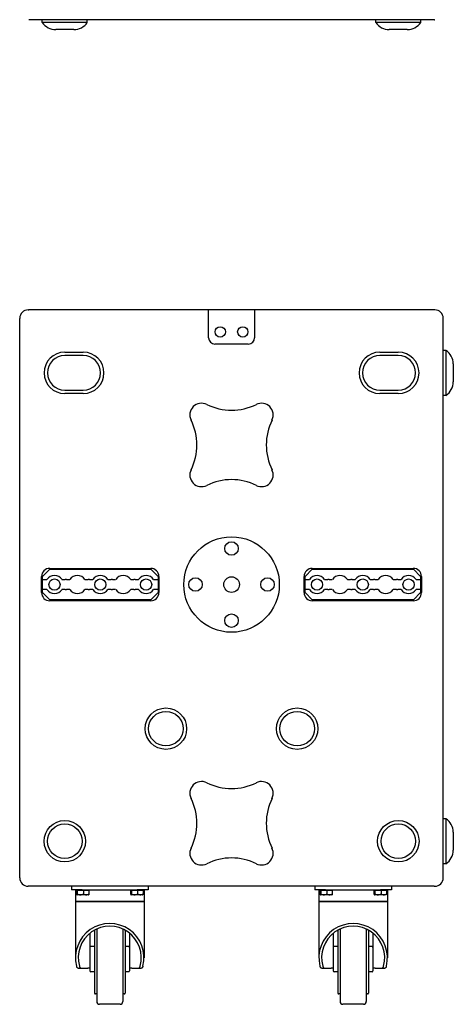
# Model space of a CAD drawing. Extents: x 22 to 3374, y -825 to 2267.
# Tile 1 of 12: x 22 to 503, y -825 to 268. Entities that reach past the tile are written whole.
import ezdxf

# ---------------------------------------------------------------- set-up
doc = ezdxf.new("R2010")
doc.units = 0
doc.layers.add('KF_SW_215E_SUSP_REAR', color=7, linetype='CONTINUOUS')
doc.layers.add('KF_SW_215E_SUSP_TOP', color=7, linetype='CONTINUOUS')

# ---------------------------------------------------------------- blocks, each defined once
blk = doc.blocks.new('KF_SW_215E_SUSP_REAR')
at = {"layer": 'KF_SW_215E_SUSP_REAR', "color": 7, "linetype": 'CONTINUOUS'}
for p, q in [((225, -1015), (-225, -1015)), ((-210, -1018), (-210, -1015)), ((-160, -1018), (-160, -1015)), ((160, -1018), (160, -1015)), ((210, -1018), (210, -1015)), ((225, -1015), (225.5, -1015)), ((-210, -1018), (-210, -1018)), ((-160, -1018), (-210, -1018)), ((-175, -1026), (-195, -1026)), ((210, -1018), (160, -1018)), ((160, -1018), (160, -1018)), ((195, -1026), (175, -1026))]:
    blk.add_line(p, q, dxfattribs=at)
for centre, start, end in [((-195, -1008), 213.749, 270), ((-175, -1008), 270, 326.251), ((175, -1008), 213.749, 270), ((195, -1008), 270, 326.251)]:
    blk.add_arc(centre, 18, start, end, dxfattribs=at)
blk = doc.blocks.new('KF_SW_215E_SUSP_TOP')
at = {"layer": 'KF_SW_215E_SUSP_TOP', "color": 7, "linetype": 'CONTINUOUS'}
for p, q in [((-225.7, 0), (-225.2, 0)), ((225.2, 0), (-225.2, 0)), ((-25.7, -31), (-25.7, 0)), ((25.3, 0), (25.3, -31)), ((-235.2, -630.5), (-235.2, -9.5)), ((225.2, 0), (224.7, 0)), ((234.7, -630.5), (234.7, -9.5)), ((18.3, -38), (-18.7, -38)), ((-185.2, -47), (-164.7, -47)), ((-164.7, -50.8), (-185.2, -50.8)), ((164.3, -47), (184.8, -47)), ((184.8, -50.8), (164.3, -50.8)), ((237.7, -45), (234.7, -45)), ((237.7, -45), (237.7, -70)), ((245.7, -60), (245.7, -80)), ((237.7, -70), (237.7, -95)), ((-185.2, -89.2), (-164.7, -89.2)), ((-164.7, -93), (-185.2, -93)), ((164.3, -89.2), (184.8, -89.2)), ((184.8, -93), (164.3, -93)), ((237.7, -95), (234.7, -95)), ((-209.9, -296), (-201.9, -288)), ((-201.9, -287), (-89.8, -287)), ((-201.9, -288), (-89.7, -288)), ((-89.7, -288), (-81.7, -296)), ((81.3, -296), (89.3, -288)), ((89.3, -287), (201.4, -287)), ((89.3, -288), (201.5, -288)), ((201.5, -288), (209.5, -296)), ((-210.9, -314), (-210.9, -296)), ((-209.9, -299.5), (-209.9, -296)), ((-209.9, -310.5), (-209.9, -299.5)), ((-209.9, -299.5), (-205, -299.5)), ((-188.3, -299.5), (-184.7, -299.5)), ((-183.2, -299.5), (-179.6, -299.5)), ((-162.9, -299.5), (-159.3, -299.5)), ((-157.8, -299.5), (-154.2, -299.5)), ((-137.5, -299.5), (-133.9, -299.5)), ((-132.4, -299.5), (-128.8, -299.5)), ((-112.1, -299.5), (-108.5, -299.5)), ((-107, -299.5), (-103.4, -299.5)), ((-86.7, -299.5), (-81.7, -299.5)), ((-81.7, -296), (-81.7, -299.5)), ((-81.7, -299.5), (-81.7, -310.5)), ((-80.8, -296), (-80.8, -314)), ((80.3, -314), (80.3, -296)), ((81.3, -299.5), (81.3, -296)), ((81.3, -310.5), (81.3, -299.5)), ((81.3, -299.5), (86.2, -299.5)), ((102.9, -299.5), (106.5, -299.5)), ((108, -299.5), (111.6, -299.5)), ((128.3, -299.5), (131.9, -299.5)), ((133.4, -299.5), (137, -299.5)), ((153.7, -299.5), (157.3, -299.5)), ((158.8, -299.5), (162.4, -299.5)), ((179.1, -299.5), (182.7, -299.5)), ((184.2, -299.5), (187.8, -299.5)), ((204.5, -299.5), (209.5, -299.5)), ((209.5, -296), (209.5, -299.5)), ((209.5, -299.5), (209.5, -310.5)), ((210.4, -296), (210.4, -314)), ((-205, -310.5), (-209.9, -310.5)), ((-209.9, -314), (-209.9, -310.5)), ((-201.9, -322), (-209.9, -314)), ((-184.7, -310.5), (-188.3, -310.5)), ((-179.6, -310.5), (-183.2, -310.5)), ((-159.3, -310.5), (-162.9, -310.5)), ((-154.2, -310.5), (-157.8, -310.5)), ((-133.9, -310.5), (-137.5, -310.5)), ((-128.8, -310.5), (-132.4, -310.5)), ((-108.5, -310.5), (-112.1, -310.5)), ((-103.4, -310.5), (-107, -310.5)), ((-81.7, -314), (-89.7, -322)), ((-81.7, -310.5), (-86.7, -310.5)), ((-81.7, -310.5), (-81.7, -314)), ((86.2, -310.5), (81.3, -310.5)), ((81.3, -314), (81.3, -310.5)), ((89.3, -322), (81.3, -314)), ((106.5, -310.5), (102.9, -310.5)), ((111.6, -310.5), (108, -310.5)), ((131.9, -310.5), (128.3, -310.5)), ((137, -310.5), (133.4, -310.5)), ((157.3, -310.5), (153.7, -310.5)), ((162.4, -310.5), (158.8, -310.5)), ((182.7, -310.5), (179.1, -310.5)), ((187.8, -310.5), (184.2, -310.5)), ((209.5, -314), (201.5, -322)), ((209.5, -310.5), (204.5, -310.5)), ((209.5, -310.5), (209.5, -314)), ((-89.7, -322), (-201.9, -322)), ((-89.8, -323), (-201.9, -323)), ((201.5, -322), (89.3, -322)), ((201.4, -323), (89.3, -323)), ((237.7, -565), (234.7, -565)), ((237.7, -565), (237.7, -590)), ((237.7, -590), (237.7, -615)), ((245.7, -580), (245.7, -600)), ((237.7, -615), (234.7, -615)), ((-225.2, -640), (-225.7, -640)), ((224.7, -640), (-225.2, -640)), ((-177.8, -640), (-177.8, -644)), ((-165.8, -644), (-177.8, -644)), ((-173.3, -644.6), (-173.3, -657)), ((-172.1, -648.7), (-172.1, -644.6)), ((-171.3, -644.6), (-172.1, -644.6)), ((-164.4, -644.6), (-171.3, -644.6)), ((-171.3, -644.6), (-171.3, -648.7)), ((-171.1, -644.6), (-171.1, -644)), ((-165.8, -644), (-104.8, -644)), ((-158.4, -644.6), (-164.4, -644.6)), ((-164.4, -644.6), (-164.4, -648.7)), ((-159.4, -644.6), (-159.4, -644)), ((-158.4, -644.6), (-158.4, -648.7)), ((-112.1, -648.7), (-112.1, -644.6)), ((-111.3, -644.6), (-112.1, -644.6)), ((-104.4, -644.6), (-111.3, -644.6)), ((-111.3, -644.6), (-111.3, -648.7)), ((-111.1, -644.6), (-111.1, -644)), ((-92.8, -644), (-104.8, -644)), ((-98.4, -644.6), (-104.4, -644.6)), ((-104.4, -644.6), (-104.4, -648.7)), ((-99.4, -644.6), (-99.4, -644)), ((-98.4, -644.6), (-98.4, -648.7)), ((-97.3, -644.6), (-97.3, -657)), ((-92.8, -640), (-92.8, -644)), ((92.2, -640), (92.2, -644)), ((104.2, -644), (92.2, -644)), ((96.7, -644), (96.7, -657)), ((98.7, -644.6), (97.9, -644.6)), ((97.9, -648.7), (97.9, -644.6)), ((105.6, -644.6), (98.7, -644.6)), ((98.7, -644.6), (98.7, -648.7)), ((98.9, -644.6), (98.9, -644)), ((104.2, -644), (165.2, -644)), ((111.6, -644.6), (105.6, -644.6)), ((105.6, -644.6), (105.6, -648.7)), ((110.6, -644.6), (110.6, -644)), ((111.6, -644.6), (111.6, -648.7)), ((158.7, -644.6), (157.9, -644.6)), ((157.9, -648.7), (157.9, -644.6)), ((165.6, -644.6), (158.7, -644.6)), ((158.7, -644.6), (158.7, -648.7)), ((158.9, -644.6), (158.9, -644)), ((177.2, -644), (165.2, -644)), ((171.6, -644.6), (165.6, -644.6)), ((165.6, -644.6), (165.6, -648.7)), ((170.6, -644.6), (170.6, -644)), ((171.6, -644.6), (171.6, -648.7)), ((172.7, -644), (172.7, -657)), ((177.2, -640), (177.2, -644)), ((224.7, -640), (225.2, -640)), ((-172.1, -648.7), (-172.1, -648.8)), ((-172.1, -648.8), (-172.1, -648.9)), ((-172.1, -648.8), (-172.1, -648.8)), ((-172.1, -648.9), (-172, -648.9)), ((-172.1, -648.9), (-172.1, -648.9)), ((-172, -648.9), (-172, -649)), ((-172, -649), (-172, -649.1)), ((-172, -649), (-172, -649)), ((-172, -649), (-172, -649)), ((-172, -649.1), (-171.9, -649.1)), ((-171.9, -649.1), (-171.9, -649.2)), ((-171.9, -649.1), (-171.9, -649.1)), ((-171.9, -649.2), (-171.8, -649.2)), ((-171.9, -649.2), (-171.9, -649.2)), ((-171.9, -649.2), (-171.9, -649.2)), ((-171.9, -649.2), (-171.9, -649.2)), ((-171.8, -649.2), (-171.8, -649.3)), ((-171.7, -649.3), (-171.8, -649.3)), ((-171.8, -649.3), (-171.8, -649.3)), ((-171.8, -649.3), (-171.7, -649.3)), ((-171.8, -649.3), (-171.8, -649.3)), ((-171.8, -649.3), (-171.8, -649.3)), ((-171.8, -649.3), (-171.8, -649.3)), ((-171.8, -649.3), (-171.8, -649.3)), ((-158.8, -649.3), (-171.7, -649.3)), ((-171.7, -649.3), (-171.6, -649.3)), ((-171.7, -649.3), (-171.7, -649.3)), ((-171.7, -649.3), (-171.7, -649.3)), ((-171.7, -649.3), (-171.7, -649.3)), ((-171.7, -649.3), (-171.7, -649.3)), ((-171.7, -649.3), (-171.7, -649.3)), ((-171.6, -649.2), (-171.5, -649.2)), ((-171.6, -649.2), (-171.6, -649.2)), ((-171.6, -649.3), (-171.6, -649.2)), ((-171.6, -649.3), (-171.6, -649.3)), ((-171.6, -649.3), (-171.6, -649.3)), ((-171.6, -649.3), (-171.6, -649.3)), ((-171.5, -649.1), (-171.4, -649)), ((-171.5, -649.1), (-171.5, -649.1)), ((-171.5, -649.1), (-171.5, -649.1)), ((-171.5, -649.2), (-171.5, -649.1)), ((-171.5, -649.2), (-171.5, -649.2)), ((-171.5, -649.2), (-171.5, -649.2)), ((-171.4, -648.9), (-171.3, -648.9)), ((-171.4, -648.9), (-171.4, -648.9)), ((-171.4, -649), (-171.4, -648.9)), ((-171.4, -649), (-171.4, -649)), ((-171.4, -649), (-171.4, -649)), ((-171.3, -648.8), (-171.3, -648.7)), ((-171.3, -648.7), (-171, -648.8)), ((-171.3, -648.8), (-171.3, -648.8)), ((-171.3, -648.9), (-171.3, -648.8)), ((-171, -648.8), (-170.6, -648.9)), ((-170.6, -648.9), (-170.3, -649)), ((-170.3, -649), (-170, -649.1)), ((-170, -649.1), (-169.8, -649.1)), ((-169.8, -649.1), (-169.5, -649.2)), ((-169.5, -649.2), (-169.2, -649.2)), ((-169.2, -649.2), (-168.9, -649.2)), ((-168.9, -649.2), (-168.7, -649.3)), ((-168.7, -649.3), (-168.4, -649.3)), ((-168.4, -649.3), (-168.1, -649.3)), ((-168.1, -649.3), (-167.8, -649.3)), ((-167.8, -649.3), (-167.6, -649.3)), ((-167.6, -649.3), (-167.3, -649.3)), ((-167.3, -649.3), (-167, -649.3)), ((-167, -649.3), (-166.8, -649.2)), ((-166.8, -649.2), (-166.5, -649.2)), ((-166.5, -649.2), (-166.2, -649.2)), ((-166.2, -649.2), (-165.9, -649.1)), ((-165.9, -649.1), (-165.7, -649.1)), ((-165.7, -649.1), (-165.4, -649)), ((-165.4, -649), (-165, -648.9)), ((-165, -648.9), (-164.7, -648.8)), ((-164.7, -648.8), (-164.4, -648.7)), ((-164.4, -648.7), (-164.1, -648.8)), ((-164.1, -648.8), (-163.8, -648.9)), ((-163.8, -648.9), (-163.6, -649)), ((-163.6, -649), (-163.3, -649.1)), ((-163.3, -649.1), (-163.1, -649.1)), ((-163.1, -649.1), (-162.8, -649.2)), ((-162.8, -649.2), (-162.6, -649.2)), ((-162.6, -649.2), (-162.3, -649.2)), ((-162.3, -649.2), (-162.1, -649.3)), ((-162.1, -649.3), (-161.9, -649.3)), ((-161.9, -649.3), (-161.6, -649.3)), ((-161.6, -649.3), (-161.4, -649.3)), ((-161.4, -649.3), (-161.2, -649.3)), ((-161.2, -649.3), (-160.9, -649.3)), ((-160.9, -649.3), (-160.7, -649.3)), ((-160.7, -649.3), (-160.4, -649.2)), ((-160.4, -649.2), (-160.2, -649.2)), ((-160.2, -649.2), (-160, -649.2)), ((-160, -649.2), (-159.7, -649.1)), ((-159.7, -649.1), (-159.5, -649.1)), ((-159.5, -649.1), (-159.2, -649)), ((-159.2, -649), (-158.9, -648.9)), ((-158.9, -648.9), (-158.7, -648.8)), ((-158.8, -649.3), (-158.7, -649.3)), ((-158.7, -648.8), (-158.4, -648.7)), ((-158.7, -649.2), (-158.7, -649.3)), ((-158.7, -649.2), (-158.7, -649.2)), ((-158.6, -649.2), (-158.7, -649.2)), ((-158.7, -649.3), (-158.7, -649.3)), ((-158.7, -649.3), (-158.7, -649.3)), ((-158.6, -649.1), (-158.6, -649.2)), ((-158.6, -649.1), (-158.6, -649.1)), ((-158.5, -649.1), (-158.6, -649.1)), ((-158.6, -649.2), (-158.6, -649.2)), ((-158.6, -649.2), (-158.6, -649.2)), ((-158.6, -649.2), (-158.6, -649.2)), ((-158.6, -649.2), (-158.6, -649.2)), ((-158.5, -648.9), (-158.5, -649)), ((-158.4, -648.9), (-158.5, -648.9)), ((-158.5, -649), (-158.5, -649.1)), ((-158.5, -649), (-158.5, -649)), ((-158.5, -649), (-158.5, -649)), ((-158.5, -649), (-158.5, -649)), ((-158.5, -649.1), (-158.5, -649.1)), ((-158.4, -648.7), (-158.4, -648.8)), ((-158.4, -648.8), (-158.4, -648.9)), ((-158.4, -648.8), (-158.4, -648.8)), ((-158.4, -648.8), (-158.4, -648.8)), ((-158.4, -648.9), (-158.4, -648.9)), ((-112.1, -648.7), (-112.1, -648.8)), ((-112.1, -648.8), (-112.1, -648.9)), ((-112.1, -648.8), (-112.1, -648.8)), ((-112.1, -648.9), (-112, -648.9)), ((-112.1, -648.9), (-112.1, -648.9)), ((-112, -648.9), (-112, -649)), ((-112, -649), (-112, -649.1)), ((-112, -649), (-112, -649)), ((-112, -649), (-112, -649)), ((-112, -649.1), (-111.9, -649.1)), ((-111.9, -649.1), (-111.9, -649.2)), ((-111.9, -649.1), (-111.9, -649.1)), ((-111.9, -649.2), (-111.8, -649.2)), ((-111.9, -649.2), (-111.9, -649.2)), ((-111.9, -649.2), (-111.9, -649.2)), ((-111.9, -649.2), (-111.9, -649.2)), ((-111.8, -649.2), (-111.8, -649.3)), ((-111.7, -649.3), (-111.8, -649.3)), ((-111.8, -649.3), (-111.8, -649.3)), ((-111.8, -649.3), (-111.7, -649.3)), ((-111.8, -649.3), (-111.8, -649.3)), ((-111.8, -649.3), (-111.8, -649.3)), ((-111.8, -649.3), (-111.8, -649.3)), ((-111.8, -649.3), (-111.8, -649.3)), ((-98.8, -649.3), (-111.7, -649.3)), ((-111.7, -649.3), (-111.6, -649.3)), ((-111.7, -649.3), (-111.7, -649.3)), ((-111.7, -649.3), (-111.7, -649.3)), ((-111.7, -649.3), (-111.7, -649.3)), ((-111.7, -649.3), (-111.7, -649.3)), ((-111.7, -649.3), (-111.7, -649.3)), ((-111.6, -649.2), (-111.5, -649.2)), ((-111.6, -649.2), (-111.6, -649.2)), ((-111.6, -649.3), (-111.6, -649.2)), ((-111.6, -649.3), (-111.6, -649.3)), ((-111.6, -649.3), (-111.6, -649.3)), ((-111.6, -649.3), (-111.6, -649.3)), ((-111.5, -649.1), (-111.4, -649)), ((-111.5, -649.1), (-111.5, -649.1)), ((-111.5, -649.1), (-111.5, -649.1)), ((-111.5, -649.2), (-111.5, -649.1)), ((-111.5, -649.2), (-111.5, -649.2)), ((-111.5, -649.2), (-111.5, -649.2)), ((-111.4, -648.9), (-111.3, -648.9)), ((-111.4, -648.9), (-111.4, -648.9)), ((-111.4, -649), (-111.4, -648.9)), ((-111.4, -649), (-111.4, -649)), ((-111.4, -649), (-111.4, -649)), ((-111.3, -648.8), (-111.3, -648.7)), ((-111.3, -648.7), (-111, -648.8)), ((-111.3, -648.8), (-111.3, -648.8)), ((-111.3, -648.9), (-111.3, -648.8)), ((-111, -648.8), (-110.6, -648.9)), ((-110.6, -648.9), (-110.3, -649)), ((-110.3, -649), (-110, -649.1)), ((-110, -649.1), (-109.8, -649.1)), ((-109.8, -649.1), (-109.5, -649.2)), ((-109.5, -649.2), (-109.2, -649.2)), ((-109.2, -649.2), (-108.9, -649.2)), ((-108.9, -649.2), (-108.7, -649.3)), ((-108.7, -649.3), (-108.4, -649.3)), ((-108.4, -649.3), (-108.1, -649.3)), ((-108.1, -649.3), (-107.8, -649.3)), ((-107.8, -649.3), (-107.6, -649.3)), ((-107.6, -649.3), (-107.3, -649.3)), ((-107.3, -649.3), (-107, -649.3)), ((-107, -649.3), (-106.8, -649.2)), ((-106.8, -649.2), (-106.5, -649.2)), ((-106.5, -649.2), (-106.2, -649.2)), ((-106.2, -649.2), (-105.9, -649.1)), ((-105.9, -649.1), (-105.7, -649.1)), ((-105.7, -649.1), (-105.4, -649)), ((-105.4, -649), (-105, -648.9)), ((-105, -648.9), (-104.7, -648.8)), ((-104.7, -648.8), (-104.4, -648.7)), ((-104.4, -648.7), (-104.1, -648.8)), ((-104.1, -648.8), (-103.8, -648.9)), ((-103.8, -648.9), (-103.6, -649)), ((-103.6, -649), (-103.3, -649.1)), ((-103.3, -649.1), (-103.1, -649.1)), ((-103.1, -649.1), (-102.8, -649.2)), ((-102.8, -649.2), (-102.6, -649.2)), ((-102.6, -649.2), (-102.3, -649.2)), ((-102.3, -649.2), (-102.1, -649.3)), ((-102.1, -649.3), (-101.9, -649.3)), ((-101.9, -649.3), (-101.6, -649.3)), ((-101.6, -649.3), (-101.4, -649.3)), ((-101.4, -649.3), (-101.2, -649.3)), ((-101.2, -649.3), (-100.9, -649.3)), ((-100.9, -649.3), (-100.7, -649.3)), ((-100.7, -649.3), (-100.4, -649.2)), ((-100.4, -649.2), (-100.2, -649.2)), ((-100.2, -649.2), (-100, -649.2)), ((-100, -649.2), (-99.7, -649.1)), ((-99.7, -649.1), (-99.5, -649.1)), ((-99.5, -649.1), (-99.2, -649)), ((-99.2, -649), (-98.9, -648.9)), ((-98.9, -648.9), (-98.7, -648.8)), ((-98.8, -649.3), (-98.7, -649.3)), ((-98.7, -648.8), (-98.4, -648.7)), ((-98.7, -649.2), (-98.7, -649.3)), ((-98.7, -649.2), (-98.7, -649.2)), ((-98.6, -649.2), (-98.7, -649.2)), ((-98.7, -649.3), (-98.7, -649.3)), ((-98.7, -649.3), (-98.7, -649.3)), ((-98.6, -649.1), (-98.6, -649.2)), ((-98.6, -649.1), (-98.6, -649.1)), ((-98.5, -649.1), (-98.6, -649.1)), ((-98.6, -649.2), (-98.6, -649.2)), ((-98.6, -649.2), (-98.6, -649.2)), ((-98.6, -649.2), (-98.6, -649.2)), ((-98.6, -649.2), (-98.6, -649.2)), ((-98.5, -648.9), (-98.5, -649)), ((-98.4, -648.9), (-98.5, -648.9)), ((-98.5, -649), (-98.5, -649.1)), ((-98.5, -649), (-98.5, -649)), ((-98.5, -649), (-98.5, -649)), ((-98.5, -649), (-98.5, -649)), ((-98.5, -649.1), (-98.5, -649.1)), ((-98.4, -648.7), (-98.4, -648.8)), ((-98.4, -648.8), (-98.4, -648.9)), ((-98.4, -648.8), (-98.4, -648.8)), ((-98.4, -648.8), (-98.4, -648.8)), ((-98.4, -648.9), (-98.4, -648.9)), ((97.9, -648.7), (97.9, -648.8)), ((97.9, -648.8), (97.9, -648.9)), ((97.9, -648.8), (97.9, -648.8)), ((97.9, -648.9), (98, -648.9)), ((97.9, -648.9), (97.9, -648.9)), ((98, -648.9), (98, -649)), ((98, -649), (98, -649.1)), ((98, -649), (98, -649)), ((98, -649), (98, -649)), ((98, -649.1), (98.1, -649.1)), ((98.1, -649.1), (98.1, -649.2)), ((98.1, -649.1), (98.1, -649.1)), ((98.1, -649.2), (98.2, -649.2)), ((98.1, -649.2), (98.1, -649.2)), ((98.1, -649.2), (98.1, -649.2)), ((98.1, -649.2), (98.1, -649.2)), ((98.2, -649.2), (98.2, -649.3)), ((98.3, -649.3), (98.2, -649.3)), ((98.2, -649.3), (98.2, -649.3)), ((98.2, -649.3), (98.3, -649.3)), ((98.2, -649.3), (98.2, -649.3)), ((98.2, -649.3), (98.2, -649.3)), ((98.2, -649.3), (98.2, -649.3)), ((98.2, -649.3), (98.2, -649.3)), ((111.2, -649.3), (98.3, -649.3)), ((98.3, -649.3), (98.4, -649.3)), ((98.3, -649.3), (98.3, -649.3)), ((98.3, -649.3), (98.3, -649.3)), ((98.3, -649.3), (98.3, -649.3)), ((98.3, -649.3), (98.3, -649.3)), ((98.3, -649.3), (98.3, -649.3)), ((98.4, -649.2), (98.5, -649.2)), ((98.4, -649.2), (98.4, -649.2)), ((98.4, -649.3), (98.4, -649.2)), ((98.4, -649.3), (98.4, -649.3)), ((98.4, -649.3), (98.4, -649.3)), ((98.4, -649.3), (98.4, -649.3)), ((98.5, -649.1), (98.6, -649)), ((98.5, -649.1), (98.5, -649.1)), ((98.5, -649.1), (98.5, -649.1)), ((98.5, -649.2), (98.5, -649.1)), ((98.5, -649.2), (98.5, -649.2)), ((98.5, -649.2), (98.5, -649.2)), ((98.6, -648.9), (98.7, -648.9)), ((98.6, -648.9), (98.6, -648.9)), ((98.6, -649), (98.6, -648.9)), ((98.6, -649), (98.6, -649)), ((98.6, -649), (98.6, -649)), ((98.7, -648.8), (98.7, -648.7)), ((98.7, -648.7), (99, -648.8)), ((98.7, -648.8), (98.7, -648.8)), ((98.7, -648.9), (98.7, -648.8)), ((99, -648.8), (99.4, -648.9)), ((99.4, -648.9), (99.7, -649)), ((99.7, -649), (100, -649.1)), ((100, -649.1), (100.2, -649.1)), ((100.2, -649.1), (100.5, -649.2)), ((100.5, -649.2), (100.8, -649.2)), ((100.8, -649.2), (101.1, -649.2)), ((101.1, -649.2), (101.3, -649.3)), ((101.3, -649.3), (101.6, -649.3)), ((101.6, -649.3), (101.9, -649.3)), ((101.9, -649.3), (102.2, -649.3)), ((102.2, -649.3), (102.4, -649.3)), ((102.4, -649.3), (102.7, -649.3)), ((102.7, -649.3), (103, -649.3)), ((103, -649.3), (103.2, -649.2)), ((103.2, -649.2), (103.5, -649.2)), ((103.5, -649.2), (103.8, -649.2)), ((103.8, -649.2), (104.1, -649.1)), ((104.1, -649.1), (104.3, -649.1)), ((104.3, -649.1), (104.6, -649)), ((104.6, -649), (105, -648.9)), ((105, -648.9), (105.3, -648.8)), ((105.3, -648.8), (105.6, -648.7)), ((105.6, -648.7), (105.9, -648.8)), ((105.9, -648.8), (106.2, -648.9)), ((106.2, -648.9), (106.4, -649)), ((106.4, -649), (106.7, -649.1)), ((106.7, -649.1), (106.9, -649.1)), ((106.9, -649.1), (107.2, -649.2)), ((107.2, -649.2), (107.4, -649.2)), ((107.4, -649.2), (107.7, -649.2)), ((107.7, -649.2), (107.9, -649.3)), ((107.9, -649.3), (108.1, -649.3)), ((108.1, -649.3), (108.4, -649.3)), ((108.4, -649.3), (108.6, -649.3)), ((108.6, -649.3), (108.8, -649.3)), ((108.8, -649.3), (109.1, -649.3)), ((109.1, -649.3), (109.3, -649.3)), ((109.3, -649.3), (109.6, -649.2)), ((109.6, -649.2), (109.8, -649.2)), ((109.8, -649.2), (110, -649.2)), ((110, -649.2), (110.3, -649.1)), ((110.3, -649.1), (110.5, -649.1)), ((110.5, -649.1), (110.8, -649)), ((110.8, -649), (111.1, -648.9)), ((111.1, -648.9), (111.3, -648.8)), ((111.2, -649.3), (111.3, -649.3)), ((111.3, -648.8), (111.6, -648.7)), ((111.3, -649.2), (111.3, -649.3)), ((111.3, -649.2), (111.3, -649.2)), ((111.4, -649.2), (111.3, -649.2)), ((111.3, -649.3), (111.3, -649.3)), ((111.3, -649.3), (111.3, -649.3)), ((111.4, -649.1), (111.4, -649.2)), ((111.4, -649.1), (111.4, -649.1)), ((111.5, -649.1), (111.4, -649.1)), ((111.4, -649.2), (111.4, -649.2)), ((111.4, -649.2), (111.4, -649.2)), ((111.4, -649.2), (111.4, -649.2)), ((111.4, -649.2), (111.4, -649.2)), ((111.5, -648.9), (111.5, -649)), ((111.6, -648.9), (111.5, -648.9)), ((111.5, -649), (111.5, -649.1)), ((111.5, -649), (111.5, -649)), ((111.5, -649), (111.5, -649)), ((111.5, -649), (111.5, -649)), ((111.5, -649.1), (111.5, -649.1)), ((111.6, -648.7), (111.6, -648.8)), ((111.6, -648.8), (111.6, -648.9)), ((111.6, -648.8), (111.6, -648.8)), ((111.6, -648.8), (111.6, -648.8)), ((111.6, -648.9), (111.6, -648.9)), ((157.9, -648.7), (157.9, -648.8)), ((157.9, -648.8), (157.9, -648.9)), ((157.9, -648.8), (157.9, -648.8)), ((157.9, -648.9), (158, -648.9)), ((157.9, -648.9), (157.9, -648.9)), ((158, -648.9), (158, -649)), ((158, -649), (158, -649.1)), ((158, -649), (158, -649)), ((158, -649), (158, -649)), ((158, -649.1), (158.1, -649.1)), ((158.1, -649.1), (158.1, -649.2)), ((158.1, -649.1), (158.1, -649.1)), ((158.1, -649.2), (158.2, -649.2)), ((158.1, -649.2), (158.1, -649.2)), ((158.1, -649.2), (158.1, -649.2)), ((158.1, -649.2), (158.1, -649.2)), ((158.2, -649.2), (158.2, -649.3)), ((158.2, -649.3), (158.3, -649.3)), ((158.2, -649.3), (158.2, -649.3)), ((158.2, -649.3), (158.2, -649.3)), ((158.2, -649.3), (158.2, -649.3)), ((158.2, -649.3), (158.2, -649.3)), ((158.3, -649.3), (158.2, -649.3)), ((158.2, -649.3), (158.2, -649.3)), ((158.3, -649.3), (158.4, -649.3)), ((158.3, -649.3), (158.3, -649.3)), ((158.3, -649.3), (158.3, -649.3)), ((158.3, -649.3), (158.3, -649.3)), ((158.3, -649.3), (158.3, -649.3)), ((158.3, -649.3), (158.3, -649.3)), ((171.2, -649.3), (158.3, -649.3)), ((158.4, -649.2), (158.5, -649.2)), ((158.4, -649.2), (158.4, -649.2)), ((158.4, -649.3), (158.4, -649.2)), ((158.4, -649.3), (158.4, -649.3)), ((158.4, -649.3), (158.4, -649.3)), ((158.4, -649.3), (158.4, -649.3)), ((158.5, -649.1), (158.6, -649)), ((158.5, -649.1), (158.5, -649.1)), ((158.5, -649.1), (158.5, -649.1)), ((158.5, -649.2), (158.5, -649.1)), ((158.5, -649.2), (158.5, -649.2)), ((158.5, -649.2), (158.5, -649.2)), ((158.6, -648.9), (158.7, -648.9)), ((158.6, -648.9), (158.6, -648.9)), ((158.6, -649), (158.6, -648.9)), ((158.6, -649), (158.6, -649)), ((158.6, -649), (158.6, -649)), ((158.7, -648.8), (158.7, -648.7)), ((158.7, -648.7), (159, -648.8)), ((158.7, -648.8), (158.7, -648.8)), ((158.7, -648.9), (158.7, -648.8)), ((159, -648.8), (159.4, -648.9)), ((159.4, -648.9), (159.7, -649)), ((159.7, -649), (160, -649.1)), ((160, -649.1), (160.2, -649.1)), ((160.2, -649.1), (160.5, -649.2)), ((160.5, -649.2), (160.8, -649.2)), ((160.8, -649.2), (161.1, -649.2)), ((161.1, -649.2), (161.3, -649.3)), ((161.3, -649.3), (161.6, -649.3)), ((161.6, -649.3), (161.9, -649.3)), ((161.9, -649.3), (162.2, -649.3)), ((162.2, -649.3), (162.4, -649.3)), ((162.4, -649.3), (162.7, -649.3)), ((162.7, -649.3), (163, -649.3)), ((163, -649.3), (163.2, -649.2)), ((163.2, -649.2), (163.5, -649.2)), ((163.5, -649.2), (163.8, -649.2)), ((163.8, -649.2), (164.1, -649.1)), ((164.1, -649.1), (164.3, -649.1)), ((164.3, -649.1), (164.6, -649)), ((164.6, -649), (165, -648.9)), ((165, -648.9), (165.3, -648.8)), ((165.3, -648.8), (165.6, -648.7)), ((165.6, -648.7), (165.9, -648.8)), ((165.9, -648.8), (166.2, -648.9)), ((166.2, -648.9), (166.4, -649)), ((166.4, -649), (166.7, -649.1)), ((166.7, -649.1), (166.9, -649.1)), ((166.9, -649.1), (167.2, -649.2)), ((167.2, -649.2), (167.4, -649.2)), ((167.4, -649.2), (167.7, -649.2)), ((167.7, -649.2), (167.9, -649.3)), ((167.9, -649.3), (168.1, -649.3)), ((168.1, -649.3), (168.4, -649.3)), ((168.4, -649.3), (168.6, -649.3)), ((168.6, -649.3), (168.8, -649.3)), ((168.8, -649.3), (169.1, -649.3)), ((169.1, -649.3), (169.3, -649.3)), ((169.3, -649.3), (169.6, -649.2)), ((169.6, -649.2), (169.8, -649.2)), ((169.8, -649.2), (170, -649.2)), ((170, -649.2), (170.3, -649.1)), ((170.3, -649.1), (170.5, -649.1)), ((170.5, -649.1), (170.8, -649)), ((170.8, -649), (171.1, -648.9)), ((171.1, -648.9), (171.3, -648.8)), ((171.2, -649.3), (171.3, -649.3)), ((171.3, -648.8), (171.6, -648.7)), ((171.3, -649.2), (171.3, -649.3)), ((171.3, -649.2), (171.3, -649.2)), ((171.4, -649.2), (171.3, -649.2)), ((171.3, -649.3), (171.3, -649.3)), ((171.3, -649.3), (171.3, -649.3)), ((171.4, -649.1), (171.4, -649.2)), ((171.4, -649.1), (171.4, -649.1)), ((171.5, -649.1), (171.4, -649.1)), ((171.4, -649.2), (171.4, -649.2)), ((171.4, -649.2), (171.4, -649.2)), ((171.4, -649.2), (171.4, -649.2)), ((171.4, -649.2), (171.4, -649.2)), ((171.5, -648.9), (171.5, -649)), ((171.6, -648.9), (171.5, -648.9)), ((171.5, -649), (171.5, -649.1)), ((171.5, -649), (171.5, -649)), ((171.5, -649), (171.5, -649)), ((171.5, -649), (171.5, -649)), ((171.5, -649.1), (171.5, -649.1)), ((171.6, -648.7), (171.6, -648.8)), ((171.6, -648.8), (171.6, -648.9)), ((171.6, -648.8), (171.6, -648.8)), ((171.6, -648.8), (171.6, -648.8)), ((171.6, -648.9), (171.6, -648.9)), ((-173.3, -657), (-173.3, -719.3)), ((-173.3, -657), (-97.3, -657)), ((-97.3, -657), (-173.3, -657)), ((-97.3, -657), (-97.3, -719.3)), ((96.7, -657), (96.7, -719.3)), ((96.7, -657), (172.7, -657)), ((172.7, -657), (96.7, -657)), ((172.7, -657), (172.7, -719.3)), ((-149.8, -687.4), (-149.8, -767.4)), ((-120.8, -687.4), (-120.8, -767.4)), ((120.2, -687.4), (120.2, -767.4)), ((149.2, -687.4), (149.2, -767.4)), ((-157.3, -692.1), (-157.3, -712.5)), ((-152.3, -688.7), (-152.3, -758.5)), ((-118.3, -688.7), (-118.3, -758.5)), ((-113.3, -692.1), (-113.3, -712.5)), ((112.7, -692.1), (112.7, -712.5)), ((117.7, -688.7), (117.7, -758.5)), ((151.7, -688.7), (151.7, -758.5)), ((156.7, -692.1), (156.7, -712.5)), ((-152.3, -707), (-156.3, -707)), ((-114.3, -707), (-118.3, -707)), ((117.7, -707), (113.7, -707)), ((155.7, -707), (151.7, -707)), ((-157.3, -712.5), (-157.3, -729.5)), ((-113.3, -712.5), (-113.3, -729.5)), ((112.7, -712.5), (112.7, -729.5)), ((156.7, -712.5), (156.7, -729.5)), ((-172, -728.8), (-172.1, -728.7)), ((-172, -729), (-172, -728.8)), ((-171.9, -729.2), (-172, -729)), ((-171.9, -729.4), (-171.9, -729.2)), ((-171.8, -729.5), (-171.9, -729.4)), ((-171.7, -729.7), (-171.8, -729.5)), ((-171.7, -729.8), (-171.7, -729.7)), ((-171.6, -729.9), (-171.7, -729.8)), ((-171.5, -730.1), (-171.6, -729.9)), ((-171.5, -730.2), (-171.5, -730.1)), ((-171.4, -730.3), (-171.5, -730.2)), ((-171.3, -730.4), (-171.4, -730.3)), ((-171.2, -730.5), (-171.3, -730.4)), ((-171.1, -730.6), (-171.2, -730.5)), ((-171, -730.7), (-171.1, -730.6)), ((-171, -730.7), (-171, -730.7)), ((-170.9, -730.8), (-171, -730.7)), ((-170.8, -730.9), (-170.9, -730.8)), ((-170.7, -730.9), (-170.8, -730.9)), ((-170.6, -730.9), (-170.7, -730.9)), ((-170.5, -731), (-170.6, -730.9)), ((-170.4, -731), (-170.5, -731)), ((-170.3, -731), (-170.4, -731)), ((-170.2, -731), (-170.3, -731)), ((-170.2, -731), (-166.9, -731)), ((-169, -728.7), (-168.9, -728.8)), ((-168.9, -728.8), (-168.9, -729)), ((-168.9, -729), (-168.8, -729.2)), ((-168.8, -729.2), (-168.7, -729.4)), ((-168.7, -729.4), (-168.7, -729.5)), ((-168.7, -729.5), (-168.6, -729.7)), ((-168.6, -729.7), (-168.5, -729.8)), ((-168.5, -729.8), (-168.5, -729.9)), ((-168.5, -729.9), (-168.4, -730.1)), ((-168.4, -730.1), (-168.3, -730.2)), ((-168.3, -730.2), (-168.2, -730.3)), ((-168.2, -730.3), (-168.1, -730.4)), ((-168.1, -730.4), (-168, -730.5)), ((-168, -730.5), (-167.9, -730.6)), ((-167.9, -730.6), (-167.8, -730.7)), ((-167.8, -730.7), (-167.7, -730.7)), ((-167.7, -730.7), (-167.6, -730.8)), ((-167.6, -730.8), (-167.5, -730.9)), ((-167.5, -730.9), (-167.4, -730.9)), ((-167.4, -730.9), (-167.3, -730.9)), ((-167.3, -730.9), (-167.2, -731)), ((-167.2, -731), (-167.1, -731)), ((-167.1, -731), (-167, -731)), ((-167, -731), (-166.9, -731)), ((-166.9, -731), (-159.7, -731)), ((-157.3, -731), (-159.7, -731)), ((-157.3, -729.5), (-157.3, -731)), ((-157.3, -731), (-157.3, -734)), ((-113.3, -729.5), (-113.3, -731)), ((-110.8, -731), (-113.3, -731)), ((-113.3, -731), (-113.3, -734)), ((-110.8, -731), (-103.6, -731)), ((-103.6, -731), (-100.3, -731)), ((-103.6, -731), (-103.5, -731)), ((-103.5, -731), (-103.4, -731)), ((-103.4, -731), (-103.3, -731)), ((-103.3, -731), (-103.2, -730.9)), ((-103.2, -730.9), (-103.1, -730.9)), ((-103.1, -730.9), (-103, -730.9)), ((-103, -730.9), (-102.9, -730.8)), ((-102.9, -730.8), (-102.8, -730.7)), ((-102.8, -730.7), (-102.7, -730.7)), ((-102.7, -730.7), (-102.6, -730.6)), ((-102.6, -730.6), (-102.5, -730.5)), ((-102.5, -730.5), (-102.4, -730.4)), ((-102.4, -730.4), (-102.3, -730.3)), ((-102.3, -730.3), (-102.2, -730.2)), ((-102.2, -730.2), (-102.1, -730.1)), ((-102.1, -730.1), (-102, -729.9)), ((-102, -729.8), (-101.9, -729.7)), ((-102, -729.9), (-102, -729.8)), ((-101.9, -729.7), (-101.8, -729.5)), ((-101.8, -729.4), (-101.7, -729.2)), ((-101.8, -729.5), (-101.8, -729.4)), ((-101.7, -729.2), (-101.6, -729)), ((-101.6, -728.8), (-101.5, -728.7)), ((-101.6, -729), (-101.6, -728.8)), ((-100.2, -731), (-100.3, -731)), ((-100.1, -731), (-100.2, -731)), ((-100, -731), (-100.1, -731)), ((-99.9, -730.9), (-100, -731)), ((-99.8, -730.9), (-99.9, -730.9)), ((-99.7, -730.9), (-99.8, -730.9)), ((-99.6, -730.8), (-99.7, -730.9)), ((-99.5, -730.7), (-99.6, -730.8)), ((-99.4, -730.6), (-99.5, -730.7)), ((-99.5, -730.7), (-99.5, -730.7)), ((-99.3, -730.5), (-99.4, -730.6)), ((-99.2, -730.4), (-99.3, -730.5)), ((-99.1, -730.3), (-99.2, -730.4)), ((-99, -730.2), (-99.1, -730.3)), ((-98.9, -729.9), (-99, -730.1)), ((-99, -730.1), (-99, -730.2)), ((-98.8, -729.8), (-98.9, -729.9)), ((-98.7, -729.5), (-98.8, -729.7)), ((-98.8, -729.7), (-98.8, -729.8)), ((-98.6, -729.4), (-98.7, -729.5)), ((-98.5, -729), (-98.6, -729.2)), ((-98.6, -729.2), (-98.6, -729.4)), ((-98.4, -728.7), (-98.5, -728.8)), ((-98.5, -728.8), (-98.5, -729)), ((98, -728.8), (97.9, -728.7)), ((98, -729), (98, -728.8)), ((98.1, -729.2), (98, -729)), ((98.1, -729.4), (98.1, -729.2)), ((98.2, -729.5), (98.1, -729.4)), ((98.3, -729.7), (98.2, -729.5)), ((98.3, -729.8), (98.3, -729.7)), ((98.4, -729.9), (98.3, -729.8)), ((98.5, -730.1), (98.4, -729.9)), ((98.5, -730.2), (98.5, -730.1)), ((98.6, -730.3), (98.5, -730.2)), ((98.7, -730.4), (98.6, -730.3)), ((98.8, -730.5), (98.7, -730.4)), ((98.9, -730.6), (98.8, -730.5)), ((99, -730.7), (98.9, -730.6)), ((99, -730.7), (99, -730.7)), ((99.1, -730.8), (99, -730.7)), ((99.2, -730.9), (99.1, -730.8)), ((99.3, -730.9), (99.2, -730.9)), ((99.4, -730.9), (99.3, -730.9)), ((99.5, -731), (99.4, -730.9)), ((99.6, -731), (99.5, -731)), ((99.7, -731), (99.6, -731)), ((99.8, -731), (99.7, -731)), ((99.8, -731), (103.1, -731)), ((101, -728.7), (101.1, -728.8)), ((101.1, -728.8), (101.1, -729)), ((101.1, -729), (101.2, -729.2)), ((101.2, -729.2), (101.3, -729.4)), ((101.3, -729.4), (101.3, -729.5)), ((101.3, -729.5), (101.4, -729.7)), ((101.4, -729.7), (101.5, -729.8)), ((101.5, -729.8), (101.5, -729.9)), ((101.5, -729.9), (101.6, -730.1)), ((101.6, -730.1), (101.7, -730.2)), ((101.7, -730.2), (101.8, -730.3)), ((101.8, -730.3), (101.9, -730.4)), ((101.9, -730.4), (102, -730.5)), ((102, -730.5), (102.1, -730.6)), ((102.1, -730.6), (102.2, -730.7)), ((102.2, -730.7), (102.3, -730.7)), ((102.3, -730.7), (102.4, -730.8)), ((102.4, -730.8), (102.5, -730.9)), ((102.5, -730.9), (102.6, -730.9)), ((102.6, -730.9), (102.7, -730.9)), ((102.7, -730.9), (102.8, -731)), ((102.8, -731), (102.9, -731)), ((102.9, -731), (103, -731)), ((103, -731), (103.1, -731)), ((103.1, -731), (110.3, -731)), ((112.7, -731), (110.3, -731)), ((112.7, -729.5), (112.7, -731)), ((112.7, -731), (112.7, -734)), ((156.7, -729.5), (156.7, -731)), ((159.2, -731), (156.7, -731)), ((156.7, -731), (156.7, -734)), ((159.2, -731), (166.4, -731)), ((166.4, -731), (169.7, -731)), ((166.4, -731), (166.5, -731)), ((166.5, -731), (166.6, -731)), ((166.6, -731), (166.7, -731)), ((166.7, -731), (166.8, -730.9)), ((166.8, -730.9), (166.9, -730.9)), ((166.9, -730.9), (167, -730.9)), ((167, -730.9), (167.1, -730.8)), ((167.1, -730.8), (167.2, -730.7)), ((167.2, -730.7), (167.3, -730.7)), ((167.3, -730.7), (167.4, -730.6)), ((167.4, -730.6), (167.5, -730.5)), ((167.5, -730.5), (167.6, -730.4)), ((167.6, -730.4), (167.7, -730.3)), ((167.7, -730.3), (167.8, -730.2)), ((167.8, -730.2), (167.9, -730.1)), ((167.9, -730.1), (168, -729.9)), ((168, -729.8), (168.1, -729.7)), ((168, -729.9), (168, -729.8)), ((168.1, -729.7), (168.2, -729.5)), ((168.2, -729.4), (168.3, -729.2)), ((168.2, -729.5), (168.2, -729.4)), ((168.3, -729.2), (168.4, -729)), ((168.4, -728.8), (168.5, -728.7)), ((168.4, -729), (168.4, -728.8)), ((169.8, -731), (169.7, -731)), ((169.9, -731), (169.8, -731)), ((170, -731), (169.9, -731)), ((170.1, -730.9), (170, -731)), ((170.2, -730.9), (170.1, -730.9)), ((170.3, -730.9), (170.2, -730.9)), ((170.4, -730.8), (170.3, -730.9)), ((170.5, -730.7), (170.4, -730.8)), ((170.6, -730.6), (170.5, -730.7)), ((170.5, -730.7), (170.5, -730.7)), ((170.7, -730.5), (170.6, -730.6)), ((170.8, -730.4), (170.7, -730.5)), ((170.9, -730.3), (170.8, -730.4)), ((171, -730.2), (170.9, -730.3)), ((171.1, -729.9), (171, -730.1)), ((171, -730.1), (171, -730.2)), ((171.2, -729.8), (171.1, -729.9)), ((171.3, -729.5), (171.2, -729.7)), ((171.2, -729.7), (171.2, -729.8)), ((171.4, -729.4), (171.3, -729.5)), ((171.5, -729), (171.4, -729.2)), ((171.4, -729.2), (171.4, -729.4)), ((171.6, -728.7), (171.5, -728.8)), ((171.5, -728.8), (171.5, -729)), ((-152.3, -735), (-156.3, -735)), ((-114.3, -735), (-118.3, -735)), ((117.7, -735), (113.7, -735)), ((155.7, -735), (151.7, -735)), ((-149.8, -759.5), (-151.3, -759.5)), ((-119.3, -759.5), (-120.8, -759.5)), ((120.2, -759.5), (118.7, -759.5)), ((150.7, -759.5), (149.2, -759.5)), ((-149.8, -767.4), (-149.8, -768)), ((-123.8, -771), (-146.8, -771)), ((-120.8, -767.4), (-120.8, -768)), ((120.2, -767.4), (120.2, -768)), ((146.2, -771), (123.2, -771)), ((149.2, -767.4), (149.2, -768))]:
    blk.add_line(p, q, dxfattribs=at)
for centre, radius in [((-12.7, -24.5), 5.75), ((12.3, -24.5), 5.75), ((-0.2, -305), 53), ((-0.2, -265), 7.5), ((-196.6, -305), 6.2), ((-145.8, -305), 6.2), ((-95, -305), 6.2), ((-40.2, -305), 7.5), ((-0.2, -305), 8.65), ((39.7, -305), 7.5), ((94.6, -305), 6.2), ((145.4, -305), 6.2), ((196.2, -305), 6.2), ((-0.2, -345), 7.5), ((-73, -465), 23), ((-73, -465), 19.2), ((72.6, -465), 23), ((72.6, -465), 19.2), ((-185.2, -590), 23), ((184.8, -590), 23), ((-185.2, -590), 19.2), ((184.8, -590), 19.2)]:
    blk.add_circle(centre, radius, dxfattribs=at)
for centre, radius, start, end in [((-225.7, -9.5), 9.5, 90, 180), ((225.2, -9.5), 9.5, 0, 90), ((-18.7, -31), 7, 180, 270), ((18.3, -31), 7, 270, 0), ((-185.2, -70), 23, 90, 270), ((-185.2, -70), 19.2, 90, 270), ((-164.7, -70), 23, 270, 90), ((-164.7, -70), 19.2, 270, 90), ((164.3, -70), 23, 90, 270), ((164.3, -70), 19.2, 90, 270), ((184.8, -70), 23, 270, 90), ((184.8, -70), 19.2, 270, 90), ((227.7, -60), 18, 0, 56.251), ((227.7, -80), 18, 303.749, 0), ((-33.5, -116.7), 13, 63.644, 206.356), ((-0.2, -49.5), 62, 243.644, 296.356), ((33, -116.7), 13, 333.644, 116.356), ((-100.7, -150), 62, 333.644, 26.356), ((100.3, -150), 62, 153.644, 206.356), ((-33.5, -183.3), 13, 153.644, 296.356), ((33, -183.3), 13, 243.644, 26.356), ((-0.2, -250.5), 62, 63.644, 116.356), ((-201.9, -296), 9, 90, 180), ((-196.6, -305), 10, 33.367, 146.633), ((-171.2, -305), 10, 33.367, 146.633), ((-145.8, -305), 10, 33.367, 146.633), ((-120.4, -305), 10, 33.367, 146.633), ((-95, -305), 10, 33.367, 146.633), ((-89.8, -296), 9, 0, 90), ((89.3, -296), 9, 90, 180), ((94.6, -305), 10, 33.367, 146.633), ((120, -305), 10, 33.367, 146.633), ((145.4, -305), 10, 33.367, 146.633), ((170.8, -305), 10, 33.367, 146.633), ((196.2, -305), 10, 33.367, 146.633), ((201.4, -296), 9, 0, 90), ((-183.9, -305), 5.55, 82.3033, 97.6967), ((-158.5, -305), 5.55, 82.3033, 97.6967), ((-133.1, -305), 5.55, 82.3033, 97.6967), ((-107.7, -305), 5.55, 82.3033, 97.6967), ((107.3, -305), 5.55, 82.3033, 97.6967), ((132.7, -305), 5.55, 82.3033, 97.6967), ((158.1, -305), 5.55, 82.3033, 97.6967), ((183.5, -305), 5.55, 82.3033, 97.6967), ((-201.9, -314), 9, 180, 270), ((-196.6, -305), 10, 213.367, 326.633), ((-183.9, -305), 5.55, 262.3033, 277.6967), ((-171.2, -305), 10, 213.367, 326.633), ((-158.5, -305), 5.55, 262.3033, 277.6967), ((-145.8, -305), 10, 213.367, 326.633), ((-133.1, -305), 5.55, 262.3033, 277.6967), ((-120.4, -305), 10, 213.367, 326.633), ((-107.7, -305), 5.55, 262.3033, 277.6967), ((-95, -305), 10, 213.367, 326.633), ((-89.8, -314), 9, 270, 0), ((89.3, -314), 9, 180, 270), ((94.6, -305), 10, 213.367, 326.633), ((107.3, -305), 5.55, 262.3033, 277.6967), ((120, -305), 10, 213.367, 326.633), ((132.7, -305), 5.55, 262.3033, 277.6967), ((145.4, -305), 10, 213.367, 326.633), ((158.1, -305), 5.55, 262.3033, 277.6967), ((170.8, -305), 10, 213.367, 326.633), ((183.5, -305), 5.55, 262.3033, 277.6967), ((196.2, -305), 10, 213.367, 326.633), ((201.4, -314), 9, 270, 0), ((-33.5, -536.7), 13, 63.644, 206.356), ((33, -536.7), 13, 333.644, 116.356), ((-0.2, -469.5), 62, 243.644, 296.356), ((-100.7, -570), 62, 333.644, 26.356), ((100.3, -570), 62, 153.644, 206.356), ((227.7, -580), 18, 0, 56.251), ((-33.5, -603.3), 13, 153.644, 296.356), ((33, -603.3), 13, 243.644, 26.356), ((227.7, -600), 18, 303.749, 0), ((-0.2, -670.5), 62, 63.644, 116.356), ((-225.7, -630.5), 9.5, 180, 270), ((225.2, -630.5), 9.5, 270, 0), ((-135.3, -719.3), 38, 345.7309, 194.2691), ((-135.3, -719.3), 35, 344.4784, 195.5216), ((134.7, -719.3), 38, 345.7309, 194.2691), ((134.7, -719.3), 35, 344.4784, 195.5216), ((-156.3, -708), 1, 90, 180), ((-114.3, -708), 1, 0, 90), ((113.7, -708), 1, 90, 180), ((155.7, -708), 1, 0, 90), ((-156.3, -734), 1, 180, 270), ((-114.3, -734), 1, 270, 0), ((113.7, -734), 1, 180, 270), ((155.7, -734), 1, 270, 0), ((-151.3, -758.5), 1, 180, 270), ((-119.3, -758.5), 1, 270, 0), ((118.7, -758.5), 1, 180, 270), ((150.7, -758.5), 1, 270, 0), ((-146.8, -768), 3, 180, 270), ((-123.8, -768), 3, 270, 0), ((123.2, -768), 3, 180, 270), ((146.2, -768), 3, 270, 0)]:
    blk.add_arc(centre, radius, start, end, dxfattribs=at)

msp = doc.modelspace()

# ---------------------------------------------------------------- block references
at = {"layer": 'KF_SW_215E_SUSP_REAR'}
msp.add_blockref('KF_SW_215E_SUSP_REAR', (257.3, 1283.4), dxfattribs=at)
at = {"layer": 'KF_SW_215E_SUSP_TOP'}
msp.add_blockref('KF_SW_215E_SUSP_TOP', (257.5, -53.7), dxfattribs=at)

doc.saveas('drawing.dxf')
